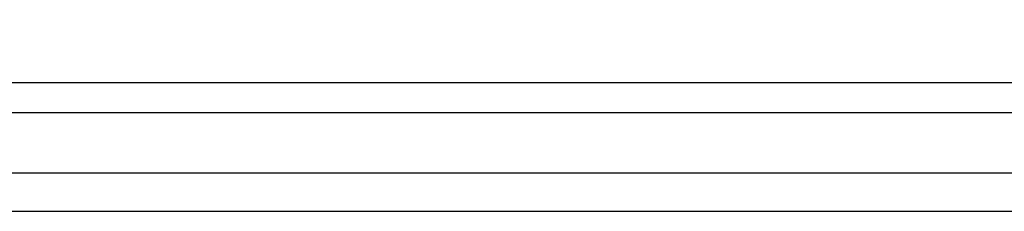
# Model space of a CAD drawing. Extents: x 0 to 1214, y 0 to 851.
# Tile 2 of 11: x 320 to 639, y 0 to 62. Entities that reach past the tile are written whole.
import ezdxf

# ---------------------------------------------------------------- set-up
doc = ezdxf.new("R2010")
doc.units = 0
doc.layers.get('0').update_dxf_attribs({"linetype": 'CONTINUOUS'})
doc.layers.add('TOP', color=7, linetype='CONTINUOUS')
doc.styles.add('DEFAULT', font='simplex.shx')

msp = doc.modelspace()

# ---------------------------------------------------------------- linework, layer by layer
at = {"color": 252, "linetype": 'CONTINUOUS'}
for p, q in [((1145.33, 41.63), (27.98, 41.63)), ((1151.18, 12.38), (12.38, 12.38)), ((1151.18, 12.38), (12.38, 12.38))]:
    msp.add_line(p, q, dxfattribs=at)
at = {"color": 2, "linetype": 'CONTINUOUS'}
msp.add_line((1145.33, 31.88), (18.23, 31.88), dxfattribs=at)
at = {"color": 251, "linetype": 'CONTINUOUS'}
msp.add_line((0, 0), (1203.06, 0), dxfattribs=at)

# ---------------------------------------------------------------- texts
at = {"layer": 'TOP', "color": 252, "linetype": 'CONTINUOUS', "attachment_point": 7, "style": 'DEFAULT'}
for s, insert, char_height, width in [('\\W00.890;\\T0.85;\\fsimplex.shx,bigfont.shx; \\fsimplex.shx,bigfont.shx;', (463.44, 61.84), 3, 8.8989), ('\\W00.890;\\T0.85;\\fsimplex.shx,bigfont.shx; \\fsimplex.shx,bigfont.shx;', (484.65, 61.82), 3, 8.8989), ('\\W00.803;\\T0.85;\\fsimplex.shx,bigfont.shx; \\fsimplex.shx,bigfont.shx;', (587.67, 62.08), 2.5, 8.8989), ('\\W00.890;\\T0.85;\\fsimplex.shx,bigfont.shx; \\fsimplex.shx,bigfont.shx;', (608.73, 61.91), 2.5, 8.8989), ('\\W00.803;\\T0.85;\\fsimplex.shx,bigfont.shx; \\fsimplex.shx,bigfont.shx;', (494.42, 54.36), 3, 8.8989), ('\\W00.852;\\T0.85;\\fsimplex.shx,bigfont.shx; \\fsimplex.shx,bigfont.shx;', (463.29, 46.59), 3, 8.8989), ('\\W00.852;\\T0.85;\\fsimplex.shx,bigfont.shx; \\fsimplex.shx,bigfont.shx;', (490.45, 46.53), 2.8, 8.8989), ('\\W00.861;\\T0.85;\\fsimplex.shx,bigfont.shx; \\fsimplex.shx,bigfont.shx;', (512.83, 46.88), 2.8, 8.8989), ('\\W00.803;\\T0.85;\\fsimplex.shx,bigfont.shx;\\fsimplex.shx,bigfont.shx;', (511.5, 42.55), 3, 14.6499), ('\\W00.852;\\T0.85;\\fsimplex.shx,bigfont.shx; \\fsimplex.shx,bigfont.shx;', (529.83, 42.26), 3, 14.6499), ('\\W01.037;\\T0.85;\\fsimplex.shx,bigfont.shx; \\fsimplex.shx,bigfont.shx;', (532.71, 29.31), 3, 14.6499)]:
    msp.add_mtext(s, dxfattribs=dict(at, insert=insert, char_height=char_height, width=width))

doc.saveas('drawing.dxf')
